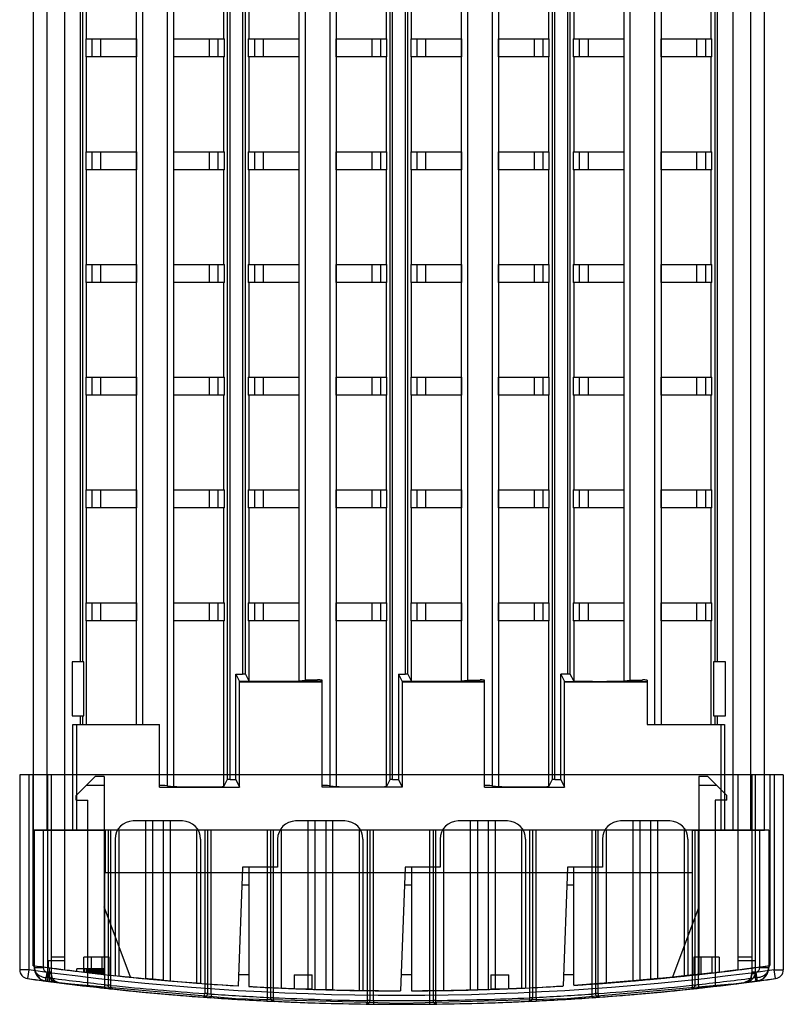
# Model space of a CAD drawing. Header units: millimetres. Extents: x 568 to 653, y 121 to 1552.
# Tile 1 of 7: x 568 to 653, y 121 to 230. Entities that reach past the tile are written whole.
import ezdxf

# ---------------------------------------------------------------- set-up
doc = ezdxf.new("R2010")
doc.units = ezdxf.units.MM
doc.header["$LTSCALE"] = 109.704575
doc.layers.get('0').update_dxf_attribs({"linetype": 'CONTINUOUS'})
doc.layers.add('INTFCLR_40899', color=7, linetype='CONTINUOUS')

msp = doc.modelspace()

# ---------------------------------------------------------------- linework, layer by layer
at = {"color": 7}
for p, q in [((569.94, 329.83), (569.94, 139.83)), ((571.44, 329.83), (571.44, 139.83)), ((573.44, 139.83), (573.44, 329.83)), ((575.14, 329.83), (575.14, 158.48)), ((575.44, 158.48), (575.44, 329.83)), ((591.44, 329.83), (591.44, 145.41)), ((591.74, 145.42), (591.74, 329.83)), ((593.14, 329.83), (593.14, 157.12)), ((593.44, 157.11), (593.44, 329.83)), ((609.44, 329.83), (609.44, 145.41)), ((609.74, 145.42), (609.74, 329.83)), ((611.14, 329.83), (611.14, 157.12)), ((611.44, 157.11), (611.44, 329.83)), ((627.44, 329.83), (627.44, 145.41)), ((627.74, 145.42), (627.74, 329.83)), ((629.14, 329.83), (629.14, 157.12)), ((629.44, 157.11), (629.44, 329.83)), ((645.44, 329.83), (645.44, 158.48)), ((645.74, 158.48), (645.74, 329.83)), ((647.44, 329.83), (647.44, 139.83)), ((649.44, 139.83), (649.44, 329.83)), ((650.94, 139.83), (650.94, 329.83)), ((581.39, 151.53), (581.39, 241.96)), ((582.05, 241.46), (582.05, 151.53)), ((584.82, 144.73), (584.82, 241.46)), ((585.49, 241.96), (585.49, 144.66)), ((599.39, 156.36), (599.39, 241.96)), ((600.05, 241.46), (600.05, 156.43)), ((602.82, 144.73), (602.82, 241.46)), ((603.49, 241.96), (603.49, 144.66)), ((617.39, 156.36), (617.39, 241.96)), ((618.05, 241.46), (618.05, 156.43)), ((620.82, 144.73), (620.82, 241.46)), ((621.49, 241.96), (621.49, 144.66)), ((635.39, 156.36), (635.39, 241.96)), ((636.05, 241.46), (636.05, 156.43)), ((638.82, 151.53), (638.82, 241.46)), ((639.49, 241.96), (639.49, 151.53)), ((575.82, 238.03), (575.82, 227.53)), ((591.06, 227.53), (591.06, 238.03)), ((593.82, 238.03), (593.82, 227.53)), ((609.06, 227.53), (609.06, 238.03)), ((611.82, 238.03), (611.82, 227.53)), ((627.06, 227.53), (627.06, 238.03)), ((629.82, 238.03), (629.82, 227.53)), ((645.06, 227.53), (645.06, 238.03)), ((575.76, 227.53), (581.37, 227.53)), ((575.76, 227.53), (575.76, 225.53)), ((576.44, 227.53), (576.44, 225.53)), ((577.44, 225.53), (577.44, 227.53)), ((581.37, 227.53), (581.37, 225.53)), ((585.5, 227.53), (591.11, 227.53)), ((585.5, 225.53), (585.5, 227.53)), ((589.44, 227.53), (589.44, 225.53)), ((590.44, 225.53), (590.44, 227.53)), ((591.11, 225.53), (591.11, 227.53)), ((593.76, 227.53), (599.37, 227.53)), ((593.76, 227.53), (593.76, 225.53)), ((594.44, 227.53), (594.44, 225.53)), ((595.44, 225.53), (595.44, 227.53)), ((599.37, 227.53), (599.37, 225.53)), ((603.5, 227.53), (609.11, 227.53)), ((603.5, 225.53), (603.5, 227.53)), ((607.44, 227.53), (607.44, 225.53)), ((608.44, 225.53), (608.44, 227.53)), ((609.11, 225.53), (609.11, 227.53)), ((611.76, 227.53), (617.37, 227.53)), ((611.76, 227.53), (611.76, 225.53)), ((612.44, 227.53), (612.44, 225.53)), ((613.44, 225.53), (613.44, 227.53)), ((617.37, 227.53), (617.37, 225.53)), ((621.5, 227.53), (627.11, 227.53)), ((621.5, 225.53), (621.5, 227.53)), ((625.44, 227.53), (625.44, 225.53)), ((626.44, 225.53), (626.44, 227.53)), ((627.11, 225.53), (627.11, 227.53)), ((629.76, 227.53), (635.37, 227.53)), ((629.76, 227.53), (629.76, 225.53)), ((630.44, 227.53), (630.44, 225.53)), ((631.44, 225.53), (631.44, 227.53)), ((635.37, 227.53), (635.37, 225.53)), ((639.5, 227.53), (645.11, 227.53)), ((639.5, 225.53), (639.5, 227.53)), ((643.44, 227.53), (643.44, 225.53)), ((644.44, 225.53), (644.44, 227.53)), ((645.11, 225.53), (645.11, 227.53)), ((581.37, 225.53), (575.76, 225.53)), ((575.82, 225.53), (575.82, 215.03)), ((591.11, 225.53), (585.5, 225.53)), ((591.06, 215.03), (591.06, 225.53)), ((599.37, 225.53), (593.76, 225.53)), ((593.82, 225.53), (593.82, 215.03)), ((609.11, 225.53), (603.5, 225.53)), ((609.06, 215.03), (609.06, 225.53)), ((617.37, 225.53), (611.76, 225.53)), ((611.82, 225.53), (611.82, 215.03)), ((627.11, 225.53), (621.5, 225.53)), ((627.06, 215.03), (627.06, 225.53)), ((635.37, 225.53), (629.76, 225.53)), ((629.82, 225.53), (629.82, 215.03)), ((645.11, 225.53), (639.5, 225.53)), ((645.06, 215.03), (645.06, 225.53)), ((575.76, 215.03), (581.37, 215.03)), ((575.76, 215.03), (575.76, 213.03)), ((576.44, 215.03), (576.44, 213.03)), ((577.44, 213.03), (577.44, 215.03)), ((581.37, 215.03), (581.37, 213.03)), ((585.5, 215.03), (591.11, 215.03)), ((585.5, 213.03), (585.5, 215.03)), ((589.44, 215.03), (589.44, 213.03)), ((590.44, 213.03), (590.44, 215.03)), ((591.11, 213.03), (591.11, 215.03)), ((593.76, 215.03), (599.37, 215.03)), ((593.76, 215.03), (593.76, 213.03)), ((594.44, 215.03), (594.44, 213.03)), ((595.44, 213.03), (595.44, 215.03)), ((599.37, 215.03), (599.37, 213.03)), ((603.5, 215.03), (609.11, 215.03)), ((603.5, 213.03), (603.5, 215.03)), ((607.44, 215.03), (607.44, 213.03)), ((608.44, 213.03), (608.44, 215.03)), ((609.11, 213.03), (609.11, 215.03)), ((611.76, 215.03), (617.37, 215.03)), ((611.76, 215.03), (611.76, 213.03)), ((612.44, 215.03), (612.44, 213.03)), ((613.44, 213.03), (613.44, 215.03)), ((617.37, 215.03), (617.37, 213.03)), ((621.5, 215.03), (627.11, 215.03)), ((621.5, 213.03), (621.5, 215.03)), ((625.44, 215.03), (625.44, 213.03)), ((626.44, 213.03), (626.44, 215.03)), ((627.11, 213.03), (627.11, 215.03)), ((629.76, 215.03), (635.37, 215.03)), ((629.76, 215.03), (629.76, 213.03)), ((630.44, 215.03), (630.44, 213.03)), ((631.44, 213.03), (631.44, 215.03)), ((635.37, 215.03), (635.37, 213.03)), ((639.5, 215.03), (645.11, 215.03)), ((639.5, 213.03), (639.5, 215.03)), ((643.44, 215.03), (643.44, 213.03)), ((644.44, 213.03), (644.44, 215.03)), ((645.11, 213.03), (645.11, 215.03)), ((581.37, 213.03), (575.76, 213.03)), ((575.82, 213.03), (575.82, 202.53)), ((591.11, 213.03), (585.5, 213.03)), ((591.06, 202.53), (591.06, 213.03)), ((599.37, 213.03), (593.76, 213.03)), ((593.82, 213.03), (593.82, 202.53)), ((609.11, 213.03), (603.5, 213.03)), ((609.06, 202.53), (609.06, 213.03)), ((617.37, 213.03), (611.76, 213.03)), ((611.82, 213.03), (611.82, 202.53)), ((627.11, 213.03), (621.5, 213.03)), ((627.06, 202.53), (627.06, 213.03)), ((635.37, 213.03), (629.76, 213.03)), ((629.82, 213.03), (629.82, 202.53)), ((645.11, 213.03), (639.5, 213.03)), ((645.06, 202.53), (645.06, 213.03)), ((575.76, 202.53), (581.37, 202.53)), ((575.76, 202.53), (575.76, 200.53)), ((576.44, 202.53), (576.44, 200.53)), ((577.44, 200.53), (577.44, 202.53)), ((581.37, 202.53), (581.37, 200.53)), ((585.5, 202.53), (591.11, 202.53)), ((585.5, 200.53), (585.5, 202.53)), ((589.44, 202.53), (589.44, 200.53)), ((590.44, 200.53), (590.44, 202.53)), ((591.11, 200.53), (591.11, 202.53)), ((593.76, 202.53), (599.37, 202.53)), ((593.76, 202.53), (593.76, 200.53)), ((594.44, 202.53), (594.44, 200.53)), ((595.44, 200.53), (595.44, 202.53)), ((599.37, 202.53), (599.37, 200.53)), ((603.5, 202.53), (609.11, 202.53)), ((603.5, 200.53), (603.5, 202.53)), ((607.44, 202.53), (607.44, 200.53)), ((608.44, 200.53), (608.44, 202.53)), ((609.11, 200.53), (609.11, 202.53)), ((611.76, 202.53), (617.37, 202.53)), ((611.76, 202.53), (611.76, 200.53)), ((612.44, 202.53), (612.44, 200.53)), ((613.44, 200.53), (613.44, 202.53)), ((617.37, 202.53), (617.37, 200.53)), ((621.5, 202.53), (627.11, 202.53)), ((621.5, 200.53), (621.5, 202.53)), ((625.44, 202.53), (625.44, 200.53)), ((626.44, 200.53), (626.44, 202.53)), ((627.11, 200.53), (627.11, 202.53)), ((629.76, 202.53), (635.37, 202.53)), ((629.76, 202.53), (629.76, 200.53)), ((630.44, 202.53), (630.44, 200.53)), ((631.44, 200.53), (631.44, 202.53)), ((635.37, 202.53), (635.37, 200.53)), ((639.5, 202.53), (645.11, 202.53)), ((639.5, 200.53), (639.5, 202.53)), ((643.44, 202.53), (643.44, 200.53)), ((644.44, 200.53), (644.44, 202.53)), ((645.11, 200.53), (645.11, 202.53)), ((581.37, 200.53), (575.76, 200.53)), ((575.82, 200.53), (575.82, 190.03)), ((591.11, 200.53), (585.5, 200.53)), ((591.06, 190.03), (591.06, 200.53)), ((599.37, 200.53), (593.76, 200.53)), ((593.82, 200.53), (593.82, 190.03)), ((609.11, 200.53), (603.5, 200.53)), ((609.06, 190.03), (609.06, 200.53)), ((617.37, 200.53), (611.76, 200.53)), ((611.82, 200.53), (611.82, 190.03)), ((627.11, 200.53), (621.5, 200.53)), ((627.06, 190.03), (627.06, 200.53)), ((635.37, 200.53), (629.76, 200.53)), ((629.82, 200.53), (629.82, 190.03)), ((645.11, 200.53), (639.5, 200.53)), ((645.06, 190.03), (645.06, 200.53)), ((575.76, 190.03), (581.37, 190.03)), ((575.76, 190.03), (575.76, 188.03)), ((576.44, 190.03), (576.44, 188.03)), ((577.44, 188.03), (577.44, 190.03)), ((581.37, 190.03), (581.37, 188.03)), ((585.5, 190.03), (591.11, 190.03)), ((585.5, 188.03), (585.5, 190.03)), ((589.44, 190.03), (589.44, 188.03)), ((590.44, 188.03), (590.44, 190.03)), ((591.11, 188.03), (591.11, 190.03)), ((593.76, 190.03), (599.37, 190.03)), ((593.76, 190.03), (593.76, 188.03)), ((594.44, 190.03), (594.44, 188.03)), ((595.44, 188.03), (595.44, 190.03)), ((599.37, 190.03), (599.37, 188.03)), ((603.5, 190.03), (609.11, 190.03)), ((603.5, 188.03), (603.5, 190.03)), ((607.44, 190.03), (607.44, 188.03)), ((608.44, 188.03), (608.44, 190.03)), ((609.11, 188.03), (609.11, 190.03)), ((611.76, 190.03), (617.37, 190.03)), ((611.76, 190.03), (611.76, 188.03)), ((612.44, 190.03), (612.44, 188.03)), ((613.44, 188.03), (613.44, 190.03)), ((617.37, 190.03), (617.37, 188.03)), ((621.5, 190.03), (627.11, 190.03)), ((621.5, 188.03), (621.5, 190.03)), ((625.44, 190.03), (625.44, 188.03)), ((626.44, 188.03), (626.44, 190.03)), ((627.11, 188.03), (627.11, 190.03)), ((629.76, 190.03), (635.37, 190.03)), ((629.76, 190.03), (629.76, 188.03)), ((630.44, 190.03), (630.44, 188.03)), ((631.44, 188.03), (631.44, 190.03)), ((635.37, 190.03), (635.37, 188.03)), ((639.5, 190.03), (645.11, 190.03)), ((639.5, 188.03), (639.5, 190.03)), ((643.44, 190.03), (643.44, 188.03)), ((644.44, 188.03), (644.44, 190.03)), ((645.11, 188.03), (645.11, 190.03)), ((581.37, 188.03), (575.76, 188.03)), ((575.82, 188.03), (575.82, 177.53)), ((591.11, 188.03), (585.5, 188.03)), ((591.06, 177.53), (591.06, 188.03)), ((599.37, 188.03), (593.76, 188.03)), ((593.82, 188.03), (593.82, 177.53)), ((609.11, 188.03), (603.5, 188.03)), ((609.06, 177.53), (609.06, 188.03)), ((617.37, 188.03), (611.76, 188.03)), ((611.82, 188.03), (611.82, 177.53)), ((627.11, 188.03), (621.5, 188.03)), ((627.06, 177.53), (627.06, 188.03)), ((635.37, 188.03), (629.76, 188.03)), ((629.82, 188.03), (629.82, 177.53)), ((645.11, 188.03), (639.5, 188.03)), ((645.06, 177.53), (645.06, 188.03)), ((575.76, 177.53), (581.37, 177.53)), ((575.76, 177.53), (575.76, 175.53)), ((576.44, 177.53), (576.44, 175.53)), ((577.44, 175.53), (577.44, 177.53)), ((581.37, 177.53), (581.37, 175.53)), ((585.5, 177.53), (591.11, 177.53)), ((585.5, 175.53), (585.5, 177.53)), ((589.44, 177.53), (589.44, 175.53)), ((590.44, 175.53), (590.44, 177.53)), ((591.11, 175.53), (591.11, 177.53)), ((593.76, 177.53), (599.37, 177.53)), ((593.76, 177.53), (593.76, 175.53)), ((594.44, 177.53), (594.44, 175.53)), ((595.44, 175.53), (595.44, 177.53)), ((599.37, 177.53), (599.37, 175.53)), ((603.5, 177.53), (609.11, 177.53)), ((603.5, 175.53), (603.5, 177.53)), ((607.44, 177.53), (607.44, 175.53)), ((608.44, 175.53), (608.44, 177.53)), ((609.11, 175.53), (609.11, 177.53)), ((611.76, 177.53), (617.37, 177.53)), ((611.76, 177.53), (611.76, 175.53)), ((612.44, 177.53), (612.44, 175.53)), ((613.44, 175.53), (613.44, 177.53)), ((617.37, 177.53), (617.37, 175.53)), ((621.5, 177.53), (627.11, 177.53)), ((621.5, 175.53), (621.5, 177.53)), ((625.44, 177.53), (625.44, 175.53)), ((626.44, 175.53), (626.44, 177.53)), ((627.11, 175.53), (627.11, 177.53)), ((629.76, 177.53), (635.37, 177.53)), ((629.76, 177.53), (629.76, 175.53)), ((630.44, 177.53), (630.44, 175.53)), ((631.44, 175.53), (631.44, 177.53)), ((635.37, 177.53), (635.37, 175.53)), ((639.5, 177.53), (645.11, 177.53)), ((639.5, 175.53), (639.5, 177.53)), ((643.44, 177.53), (643.44, 175.53)), ((644.44, 175.53), (644.44, 177.53)), ((645.11, 175.53), (645.11, 177.53)), ((581.37, 175.53), (575.76, 175.53)), ((575.82, 175.53), (575.82, 165.03)), ((591.11, 175.53), (585.5, 175.53)), ((591.06, 165.03), (591.06, 175.53)), ((599.37, 175.53), (593.76, 175.53)), ((593.82, 175.53), (593.82, 165.03)), ((609.11, 175.53), (603.5, 175.53)), ((609.06, 165.03), (609.06, 175.53)), ((617.37, 175.53), (611.76, 175.53)), ((611.82, 175.53), (611.82, 165.03)), ((627.11, 175.53), (621.5, 175.53)), ((627.06, 165.03), (627.06, 175.53)), ((635.37, 175.53), (629.76, 175.53)), ((629.82, 175.53), (629.82, 165.03)), ((645.11, 175.53), (639.5, 175.53)), ((645.06, 165.03), (645.06, 175.53)), ((575.76, 165.03), (581.37, 165.03)), ((575.76, 165.03), (575.76, 163.03)), ((576.44, 165.03), (576.44, 163.03)), ((577.44, 163.03), (577.44, 165.03)), ((581.37, 165.03), (581.37, 163.03)), ((585.5, 165.03), (591.11, 165.03)), ((585.5, 163.03), (585.5, 165.03)), ((589.44, 165.03), (589.44, 163.03)), ((590.44, 163.03), (590.44, 165.03)), ((591.11, 163.03), (591.11, 165.03)), ((593.76, 165.03), (599.37, 165.03)), ((593.76, 165.03), (593.76, 163.03)), ((594.44, 165.03), (594.44, 163.03)), ((595.44, 163.03), (595.44, 165.03)), ((599.37, 165.03), (599.37, 163.03)), ((603.5, 165.03), (609.11, 165.03)), ((603.5, 163.03), (603.5, 165.03)), ((607.44, 165.03), (607.44, 163.03)), ((608.44, 163.03), (608.44, 165.03)), ((609.11, 163.03), (609.11, 165.03)), ((611.76, 165.03), (617.37, 165.03)), ((611.76, 165.03), (611.76, 163.03)), ((612.44, 165.03), (612.44, 163.03)), ((613.44, 163.03), (613.44, 165.03)), ((617.37, 165.03), (617.37, 163.03)), ((621.5, 165.03), (627.11, 165.03)), ((621.5, 163.03), (621.5, 165.03)), ((625.44, 165.03), (625.44, 163.03)), ((626.44, 163.03), (626.44, 165.03)), ((627.11, 163.03), (627.11, 165.03)), ((629.76, 165.03), (635.37, 165.03)), ((629.76, 165.03), (629.76, 163.03)), ((630.44, 165.03), (630.44, 163.03)), ((631.44, 163.03), (631.44, 165.03)), ((635.37, 165.03), (635.37, 163.03)), ((639.5, 165.03), (645.11, 165.03)), ((639.5, 163.03), (639.5, 165.03)), ((643.44, 165.03), (643.44, 163.03)), ((644.44, 163.03), (644.44, 165.03)), ((645.11, 163.03), (645.11, 165.03)), ((581.37, 163.03), (575.76, 163.03)), ((575.82, 163.03), (575.82, 151.53)), ((591.11, 163.03), (585.5, 163.03)), ((591.06, 144.66), (591.06, 163.03)), ((599.37, 163.03), (593.76, 163.03)), ((593.82, 163.03), (593.82, 156.36)), ((609.11, 163.03), (603.5, 163.03)), ((609.06, 144.66), (609.06, 163.03)), ((617.37, 163.03), (611.76, 163.03)), ((611.82, 163.03), (611.82, 156.36)), ((627.11, 163.03), (621.5, 163.03)), ((627.06, 144.66), (627.06, 163.03)), ((635.37, 163.03), (629.76, 163.03)), ((629.82, 163.03), (629.82, 156.36)), ((645.11, 163.03), (639.5, 163.03)), ((645.06, 151.53), (645.06, 163.03)), ((575.56, 158.48), (574.26, 158.48)), ((574.26, 158.48), (574.26, 152.48)), ((575.56, 152.48), (575.56, 158.48)), ((646.62, 158.48), (645.32, 158.48)), ((645.32, 158.48), (645.32, 152.48)), ((646.62, 152.48), (646.62, 158.48)), ((592.39, 157.12), (593.14, 157.12)), ((592.39, 157.12), (592.8, 156.29)), ((592.39, 145.42), (592.39, 157.12)), ((601.94, 156.29), (592.8, 156.29)), ((592.8, 144.58), (592.8, 156.29)), ((601.94, 156.23), (592.8, 156.23)), ((593.44, 157.11), (593.82, 156.36)), ((599.39, 156.36), (600.05, 156.43)), ((601.94, 144.58), (601.94, 156.45)), ((610.39, 157.12), (611.14, 157.12)), ((610.39, 157.12), (610.8, 156.29)), ((610.39, 157.12), (610.39, 145.42)), ((619.94, 156.29), (610.8, 156.29)), ((610.8, 156.29), (610.8, 144.58)), ((619.94, 156.23), (610.8, 156.23)), ((611.44, 157.11), (611.82, 156.36)), ((617.39, 156.36), (618.05, 156.43)), ((619.94, 144.58), (619.94, 156.45)), ((629.14, 157.12), (628.39, 157.12)), ((628.39, 157.12), (628.8, 156.29)), ((628.39, 145.42), (628.39, 157.12)), ((628.8, 156.29), (637.94, 156.29)), ((628.8, 144.58), (628.8, 156.29)), ((637.94, 156.23), (628.8, 156.23)), ((629.82, 156.36), (629.44, 157.11)), ((635.39, 156.36), (636.05, 156.43)), ((637.94, 156.45), (637.94, 151.53)), ((574.26, 152.48), (575.56, 152.48)), ((575.14, 152.48), (575.14, 151.53)), ((575.44, 151.53), (575.44, 152.48)), ((645.32, 152.48), (646.62, 152.48)), ((645.44, 152.48), (645.44, 151.53)), ((645.74, 151.53), (645.74, 152.48)), ((574.34, 151.53), (583.94, 151.53)), ((574.34, 139.83), (574.34, 151.53)), ((574.75, 139.83), (574.75, 151.53)), ((583.94, 144.58), (583.94, 151.53)), ((637.94, 151.53), (646.54, 151.53)), ((646.12, 151.53), (646.12, 139.83)), ((646.54, 151.53), (646.54, 139.83)), ((591.06, 144.66), (591.44, 145.41)), ((591.74, 145.42), (592.39, 145.42)), ((592.39, 145.42), (592.8, 144.58)), ((609.44, 145.41), (609.06, 144.66)), ((609.74, 145.42), (610.39, 145.42)), ((610.39, 145.42), (610.8, 144.58)), ((627.06, 144.66), (627.44, 145.41)), ((627.74, 145.42), (628.39, 145.42)), ((628.39, 145.42), (628.8, 144.58)), ((583.94, 144.58), (592.8, 144.58)), ((584.82, 144.73), (585.49, 144.66)), ((610.8, 144.58), (601.94, 144.58)), ((602.82, 144.73), (603.49, 144.66)), ((619.94, 144.58), (628.8, 144.58)), ((620.82, 144.73), (621.49, 144.66)), ((569.94, 139.83), (577.94, 139.83)), ((577.94, 135.08), (577.94, 139.83)), ((642.94, 139.83), (650.94, 139.83)), ((642.94, 139.83), (642.94, 135.08)), ((642.94, 135.08), (577.94, 135.08))]:
    msp.add_line(p, q, dxfattribs=at)
for centre in [(601.45, 81.54), (619.45, 81.54), (637.45, 81.54)]:
    msp.add_arc(centre, 74.92, 89.6242, 90.0066, dxfattribs=at)
for centre, major_axis, start_param, end_param in [((593.14, 157.11), (0.3, 0), 0.008727, 1.570796), ((596.62, 156.36), (2.8, 0), -3.132866, -0.149226), ((611.14, 157.11), (0.3, 0), 0.008727, 1.570796), ((614.62, 156.36), (2.8, 0), -3.132866, -0.149226), ((629.14, 157.11), (0.3, 0), 0.008727, 1.570796), ((632.62, 156.36), (2.8, 0), 3.150319, 6.13396), ((591.74, 145.41), (0.3, 0), 1.570796, 3.132866), ((609.74, 145.41), (0.3, 0), 1.570796, 3.132866), ((627.74, 145.41), (0.3, 0), 1.570796, 3.132866), ((583.44, 144.73), (1.4, 0), 0.149226, 1.205589), ((588.26, 144.66), (2.8, 0), -2.992367, -0.008727), ((601.44, 144.73), (1.4, 0), 0.149226, 1.205589), ((606.26, 144.66), (2.8, 0), 3.290818, 6.274459), ((619.44, 144.73), (1.4, 0), 0.149226, 1.205589), ((624.26, 144.66), (2.8, 0), 3.290818, 6.274459)]:
    msp.add_ellipse(centre, major_axis=major_axis, ratio=0.017455, start_param=start_param, end_param=end_param, dxfattribs=at)
for points, knots in [([(601.44, 156.45), (601.13, 156.45), (600.67, 156.44), (600.21, 156.45), (600.05, 156.43)], [0, 0, 0, 0, 0.65968, 1, 1, 1, 1]), ([(618.05, 156.43), (618.21, 156.45), (618.67, 156.44), (619.13, 156.45), (619.44, 156.45)], [0, 0, 0, 0, 0.34032, 1, 1, 1, 1]), ([(636.05, 156.43), (636.21, 156.45), (636.67, 156.44), (637.13, 156.45), (637.44, 156.45)], [0, 0, 0, 0, 0.34032, 1, 1, 1, 1])]:
    msp.add_open_spline(points, degree=3, knots=knots, dxfattribs=at)
at = {"layer": 'INTFCLR_40899', "color": 7}
for p, q in [((653.04, 145.93), (568.44, 145.93)), ((568.44, 145.93), (568.44, 124.34)), ((569.44, 145.93), (569.44, 124.34)), ((569.94, 124.79), (569.94, 145.93)), ((571.54, 123.46), (571.54, 145.93)), ((571.94, 145.93), (571.94, 123)), ((573.44, 124.33), (573.44, 145.93)), ((576.8, 145.76), (574.69, 143.65)), ((577.79, 145.76), (576.8, 145.76)), ((577.79, 145.76), (577.79, 123.82)), ((644.68, 145.76), (643.69, 145.76)), ((643.69, 145.76), (643.69, 123.82)), ((646.79, 143.65), (644.68, 145.76)), ((648.04, 124.33), (648.04, 145.93)), ((649.54, 145.93), (649.54, 123.88)), ((649.94, 145.93), (649.94, 123.46)), ((651.54, 145.93), (651.54, 124.8)), ((652.04, 145.93), (652.04, 124.34)), ((653.04, 145.93), (653.04, 124.34)), ((577.79, 144.76), (575.8, 144.76)), ((645.68, 144.76), (643.69, 144.76)), ((574.69, 143.15), (574.69, 143.65)), ((574.69, 143.15), (575.99, 143.15)), ((575.99, 122.51), (575.99, 143.15)), ((646.79, 143.15), (645.49, 143.15)), ((645.49, 143.15), (645.49, 122.51)), ((646.79, 143.15), (646.79, 143.65)), ((586.47, 140.83), (581.01, 140.83)), ((582.36, 140.83), (582.36, 123.35)), ((583.14, 140.83), (583.14, 123.28)), ((584.34, 140.83), (584.34, 123.17)), ((585.11, 140.83), (585.11, 123.1)), ((604.47, 140.83), (599.01, 140.83)), ((600.36, 140.83), (600.36, 122.19)), ((601.14, 140.83), (601.14, 122.16)), ((602.34, 140.83), (602.34, 122.12)), ((603.11, 140.83), (603.11, 122.1)), ((622.47, 140.83), (617.01, 140.83)), ((618.36, 140.83), (618.36, 122.1)), ((619.14, 140.83), (619.14, 122.12)), ((620.34, 140.83), (620.34, 122.16)), ((621.11, 140.83), (621.11, 122.19)), ((640.47, 140.83), (635.01, 140.83)), ((636.36, 140.83), (636.36, 123.1)), ((637.14, 140.83), (637.14, 123.17)), ((638.34, 140.83), (638.34, 123.28)), ((639.11, 140.83), (639.11, 123.35)), ((651.44, 139.83), (570.04, 139.83)), ((570.04, 139.83), (570.04, 124.57)), ((571.04, 139.83), (571.04, 124.57)), ((577.84, 139.83), (577.84, 122.7)), ((578.24, 139.83), (578.24, 122.61)), ((578.54, 122.61), (578.54, 139.83)), ((579.44, 123.64), (579.44, 139.83)), ((588.04, 139.83), (588.04, 122.87)), ((588.94, 139.83), (588.94, 121.7)), ((589.24, 139.83), (589.24, 121.7)), ((589.64, 121.64), (589.64, 139.83)), ((595.84, 139.83), (595.84, 121.27)), ((596.24, 139.83), (596.24, 121.23)), ((596.54, 121.23), (596.54, 139.83)), ((597.44, 122.3), (597.44, 139.83)), ((606.04, 139.83), (606.04, 122.04)), ((606.93, 139.83), (606.93, 120.93)), ((607.24, 139.83), (607.24, 120.93)), ((607.64, 120.92), (607.64, 139.83)), ((613.84, 139.83), (613.84, 120.92)), ((614.24, 139.83), (614.24, 120.93)), ((614.54, 120.93), (614.54, 139.83)), ((615.44, 122.04), (615.44, 139.83)), ((624.04, 139.83), (624.04, 122.3)), ((624.93, 139.83), (624.93, 121.24)), ((625.24, 139.83), (625.24, 121.23)), ((625.64, 121.27), (625.64, 139.83)), ((631.84, 139.83), (631.84, 121.64)), ((632.24, 139.83), (632.24, 121.7)), ((632.54, 121.7), (632.54, 139.83)), ((633.44, 122.87), (633.44, 139.83)), ((642.04, 139.83), (642.04, 123.64)), ((642.94, 139.83), (642.94, 122.61)), ((643.24, 139.83), (643.24, 122.61)), ((643.64, 122.7), (643.64, 139.83)), ((650.44, 124.57), (650.44, 139.83)), ((651.44, 139.83), (651.44, 124.57)), ((579.01, 138.83), (579.01, 123.69)), ((588.47, 138.83), (588.47, 122.83)), ((597.01, 138.83), (597.01, 135.71)), ((606.47, 138.83), (606.47, 122.04)), ((615.01, 138.83), (615.01, 135.71)), ((624.47, 138.83), (624.47, 122.32)), ((633.01, 138.83), (633.01, 135.71)), ((642.47, 138.83), (642.47, 123.69)), ((593.14, 135.71), (592.66, 122.55)), ((597.01, 135.71), (593.14, 135.71)), ((593.84, 135.71), (593.84, 122.48)), ((611.14, 135.71), (610.64, 122.01)), ((615.01, 135.71), (611.14, 135.71)), ((611.84, 135.71), (611.84, 122.01)), ((629.14, 135.71), (628.66, 122.54)), ((633.01, 135.71), (629.14, 135.71)), ((629.84, 122.61), (629.84, 135.71)), ((593.84, 133.71), (593.07, 133.71)), ((611.84, 133.71), (611.07, 133.71)), ((629.84, 133.71), (629.07, 133.71)), ((580.72, 123.51), (577.79, 131.33)), ((643.69, 131.33), (640.75, 123.51)), ((573.44, 125.73), (571.94, 125.73)), ((578.34, 125.73), (575.54, 125.73)), ((575.54, 124.08), (575.54, 125.73)), ((576.34, 125.73), (576.34, 123.99)), ((577.54, 125.73), (577.54, 123.85)), ((578.34, 123.76), (578.34, 125.73)), ((645.94, 125.73), (643.14, 125.73)), ((643.14, 125.73), (643.14, 123.76)), ((643.94, 123.85), (643.94, 125.73)), ((645.14, 123.99), (645.14, 125.73)), ((645.94, 125.73), (645.94, 124.08)), ((649.54, 125.73), (648.04, 125.73)), ((570.04, 124.57), (571.04, 124.57)), ((573.44, 125.33), (571.54, 125.33)), ((571.6, 125.33), (571.6, 124.57)), ((571.74, 123.03), (571.74, 124.56)), ((649.94, 125.33), (648.04, 125.33)), ((650.44, 124.57), (651.44, 124.57)), ((651.27, 124.76), (651.54, 124.79)), ((651.54, 124.79), (651.54, 124.79)), ((569.44, 124.34), (568.44, 124.34)), ((569.44, 124.34), (569.3, 123.35)), ((569.3, 123.35), (569.3, 123.35)), ((569.3, 123.35), (569.3, 123.35)), ((571.34, 123.08), (571.47, 124.07)), ((571.54, 123.46), (571.34, 123.47)), ((571.54, 123.46), (571.49, 123.06)), ((571.94, 124.06), (571.54, 124.06)), ((571.54, 123.93), (571.54, 124.06)), ((572.07, 123.38), (571.94, 123.88)), ((572.39, 123.04), (572.07, 123.38)), ((573.44, 124.34), (573.44, 124.33)), ((577.76, 124.43), (574.76, 124.43)), ((574.76, 124.17), (574.76, 124.43)), ((575.65, 124.07), (575.65, 124.43)), ((576.93, 123.92), (575.65, 124.07)), ((575.84, 124.43), (575.84, 124.04)), ((576.1, 124.01), (576.1, 124.43)), ((576.16, 124.01), (576.16, 124.43)), ((576.29, 123.99), (576.29, 124.43)), ((576.35, 123.98), (576.35, 124.43)), ((576.48, 124.43), (576.48, 123.97)), ((576.55, 123.96), (576.55, 124.43)), ((576.61, 123.95), (576.61, 124.43)), ((576.67, 123.95), (576.67, 124.43)), ((576.74, 123.94), (576.74, 124.43)), ((576.8, 123.93), (576.8, 124.43)), ((576.8, 123.93), (577.06, 123.9)), ((576.86, 123.92), (576.86, 124.43)), ((576.93, 123.92), (576.93, 124.43)), ((577.06, 124.43), (577.06, 123.9)), ((577.06, 123.9), (577.76, 123.82)), ((577.25, 123.88), (577.25, 124.43)), ((577.38, 123.87), (577.38, 124.43)), ((577.44, 123.86), (577.44, 124.43)), ((577.5, 123.85), (577.5, 124.43)), ((577.69, 123.83), (577.69, 124.43)), ((577.76, 123.82), (577.76, 124.43)), ((593.84, 123.78), (592.71, 123.78)), ((598.84, 123.78), (600.84, 123.78)), ((598.84, 123.78), (598.84, 122.24)), ((600.84, 122.17), (600.84, 123.78)), ((611.84, 123.78), (610.71, 123.78)), ((620.64, 123.78), (622.64, 123.78)), ((620.64, 123.78), (620.64, 122.17)), ((622.64, 122.24), (622.64, 123.78)), ((629.84, 123.78), (628.71, 123.78)), ((639.43, 123.38), (637.42, 123.2)), ((641.56, 123.59), (639.32, 123.37)), ((640.75, 123.51), (640.76, 123.51)), ((642.55, 123.7), (640.96, 123.53)), ((641.49, 123.59), (643.41, 123.79)), ((642.04, 123.64), (642.04, 123.64)), ((642.47, 123.69), (642.47, 123.69)), ((643.14, 123.76), (643.14, 123.76)), ((643.69, 123.82), (643.69, 123.82)), ((643.69, 123.82), (643.69, 123.82)), ((645.14, 123.99), (645.14, 123.98)), ((645.67, 124.05), (648.04, 124.33)), ((648.04, 124.33), (646.55, 124.15)), ((648.03, 124.33), (648.05, 124.34)), ((648.04, 124.33), (648.04, 124.33)), ((649.94, 124.06), (649.54, 124.06)), ((649.54, 124.06), (649.54, 123.88)), ((649.93, 123.93), (649.94, 124.06)), ((649.94, 124.06), (649.93, 123.93)), ((650.13, 123.47), (649.94, 123.46)), ((649.94, 123.46), (649.99, 123.06)), ((650, 124.07), (650.13, 123.08)), ((652.04, 124.34), (653.04, 124.34)), ((652.17, 123.35), (652.04, 124.34)), ((652.17, 123.35), (652.17, 123.35)), ((652.17, 123.35), (652.17, 123.35)), ((571.74, 123.03), (570.89, 123.14)), ((571.34, 123.08), (571.34, 123.08)), ((571.34, 123.08), (571.49, 123.06)), ((571.34, 123.08), (571.49, 123.06)), ((571.94, 123), (571.74, 123.03)), ((572.38, 122.94), (571.94, 123)), ((574.47, 122.69), (572.81, 122.89)), ((572.81, 122.89), (573.01, 122.86)), ((572.81, 122.89), (572.81, 122.89)), ((575.99, 122.51), (575.99, 122.51)), ((577.84, 122.7), (577.79, 122.3)), ((578.54, 122.61), (578.24, 122.61)), ((584.34, 123.17), (583.14, 123.28)), ((629.83, 122.61), (630.83, 122.68)), ((629.85, 122.61), (629.83, 122.62)), ((629.84, 122.61), (629.83, 122.62)), ((629.84, 122.62), (629.84, 122.61)), ((632.21, 122.78), (630.26, 122.64)), ((633.21, 122.85), (631.62, 122.74)), ((631.63, 122.73), (633.77, 122.89)), ((632.87, 122.82), (635.6, 123.04)), ((634.95, 122.99), (633.21, 122.85)), ((633.44, 122.87), (633.44, 122.87)), ((638.34, 123.28), (635.51, 123.03)), ((638.34, 123.28), (637.14, 123.17)), ((637.14, 123.17), (637.14, 123.17)), ((637.14, 123.17), (637.14, 123.17)), ((638.34, 123.28), (638.34, 123.28)), ((638.34, 123.28), (638.34, 123.28)), ((642.88, 122.22), (643.68, 122.3)), ((643.64, 122.7), (643.68, 122.3)), ((645.49, 122.51), (645.49, 122.51)), ((648.66, 122.89), (646.97, 122.68)), ((648.66, 122.89), (648.66, 122.89)), ((650.27, 123.1), (649.1, 122.94)), ((649.99, 123.06), (650.13, 123.08)), ((649.99, 123.06), (650.13, 123.08)), ((650.13, 123.08), (650.13, 123.08)), ((585.12, 121.59), (588.29, 121.34)), ((588.81, 121.3), (589.61, 121.24)), ((589.64, 121.64), (589.61, 121.24)), ((595.84, 121.27), (595.82, 120.87)), ((596.54, 121.23), (596.24, 121.23)), ((600.84, 122.17), (598.84, 122.24)), ((602.34, 122.12), (601.14, 122.16)), ((620.34, 122.16), (619.14, 122.12)), ((622.64, 122.24), (620.64, 122.17)), ((625.64, 121.27), (625.66, 120.87)), ((631.84, 121.64), (631.87, 121.24)), ((631.87, 121.24), (632.67, 121.3)), ((632.54, 121.7), (632.24, 121.7)), ((595.82, 120.87), (596.62, 120.84)), ((596.62, 120.84), (596.62, 120.84)), ((606.83, 120.53), (607.63, 120.52)), ((606.83, 120.53), (606.83, 120.53)), ((606.83, 120.53), (607.63, 120.52)), ((607.64, 120.92), (607.63, 120.52)), ((613.84, 120.92), (613.84, 120.52)), ((613.84, 120.52), (614.64, 120.53)), ((613.84, 120.52), (614.64, 120.53)), ((614.54, 120.93), (614.24, 120.93)), ((614.64, 120.53), (614.64, 120.53)), ((624.86, 120.84), (625.66, 120.87)), ((624.86, 120.84), (624.86, 120.84))]:
    msp.add_line(p, q, dxfattribs=at)
for points in [[(570.04, 124.57), (570.25, 123.8), (570.72, 123.31), (571.34, 123.08)], [(650.13, 123.08), (650.79, 123.33), (651.26, 123.85), (651.44, 124.56)], [(572.81, 122.89), (572.39, 123.05), (572.07, 123.38)], [(645.15, 123.99), (643.93, 123.85), (643.07, 123.76), (642.01, 123.65), (640.82, 123.52), (639.77, 123.42), (638.75, 123.32), (637.76, 123.23), (636.8, 123.15), (635.86, 123.07), (634.95, 122.99)], [(638.34, 123.28), (638.38, 123.28), (640.48, 123.48)], [(643.41, 123.79), (644.46, 123.91), (645.67, 124.05)], [(643.94, 123.85), (643.94, 123.85), (643.94, 123.85), (643.94, 123.85)], [(645.94, 124.08), (645.94, 124.08), (645.94, 124.08), (645.94, 124.08)], [(648.04, 124.33), (648.04, 124.33), (648.04, 124.33), (648.04, 124.33)], [(648.04, 124.33), (648.04, 124.33), (648.04, 124.33), (648.04, 124.33)], [(648.04, 124.33), (648.04, 124.33), (648.04, 124.33), (648.04, 124.33)], [(649.54, 123.88), (649.47, 123.51), (649.21, 123.14), (648.66, 122.89)], [(649.54, 123.88), (649.41, 123.38), (649.09, 123.05), (648.66, 122.89)], [(647.33, 122.73), (629.11, 121.12), (610.73, 120.59), (592.35, 121.12), (574.14, 122.73)], [(574.56, 122.67), (576.96, 122.39), (579.45, 122.13), (582.16, 121.86)], [(578.59, 122.22), (578.41, 122.28), (578.28, 122.43), (578.24, 122.61)], [(633.14, 122.84), (634.77, 122.97), (636.52, 123.12), (637.14, 123.17)], [(633.18, 121.34), (638.41, 121.77), (643.1, 122.24), (647.49, 122.74)], [(643.24, 122.61), (643.19, 122.43), (643.06, 122.28), (642.88, 122.22)], [(578.6, 122.22), (581.99, 121.87), (585.42, 121.57), (588.81, 121.3)], [(589.24, 121.7), (589.18, 121.49), (589.02, 121.34), (588.81, 121.3)], [(596.62, 120.84), (596.43, 120.9), (596.29, 121.04), (596.24, 121.23)], [(625.24, 121.23), (625.19, 121.04), (625.05, 120.9), (624.86, 120.84)], [(632.67, 121.3), (632.45, 121.34), (632.3, 121.49), (632.24, 121.7)], [(632.67, 121.3), (636.05, 121.57), (639.49, 121.87), (642.88, 122.22)], [(596.62, 120.84), (600.01, 120.7), (603.44, 120.59), (606.83, 120.53)], [(607.24, 120.93), (607.18, 120.73), (607.04, 120.58), (606.83, 120.53)], [(614.64, 120.53), (614.44, 120.58), (614.29, 120.73), (614.24, 120.93)], [(614.64, 120.53), (618.03, 120.59), (621.46, 120.7), (624.86, 120.84)]]:
    msp.add_lwpolyline(points, dxfattribs=at)
for centre, radius, start, end in [((581.01, 138.83), 2, 90.0018, 179.9925), ((586.47, 138.83), 2, 0.0075, 89.9982), ((599.01, 138.83), 2, 90.0075, 179.9982), ((604.47, 138.83), 2, 0.0075, 89.9982), ((617.01, 138.83), 2, 90.0075, 179.9982), ((622.47, 138.83), 2, 0.0075, 89.9982), ((635.01, 138.83), 2, 90.0075, 179.9982), ((640.47, 138.83), 2, 0.0075, 89.9982), ((610.74, 423.51), 301.48, 262.2223, 262.5674), ((610.74, 422), 300, 262.1835, 264.5727), ((571.54, 124.57), 1.5, 180, 262.5294), ((571.54, 124.57), 0.5, 179.9923, 262.5282), ((610.77, 421.47), 299.46, 262.4842, 262.8391), ((610.74, 422), 300, 275.4273, 277.8165), ((612.38, 409.82), 287.7, 277.1186, 277.8239), ((612.56, 408.38), 286.25, 277.1193, 277.8253), ((610.77, 421.47), 299.46, 277.1494, 277.5158), ((610.74, 423.51), 301.48, 277.3943, 277.7777), ((649.94, 124.57), 0.5, 277.4706, 0.0023), ((649.94, 124.57), 1.5, 277.4706, 360), ((569.44, 124.34), 1, 180, 262.1399), ((609.48, 414.89), 294.29, 262.1531, 262.8427), ((608.35, 405.37), 284.7, 262.1176, 262.8304), ((607.99, 403.4), 282.71, 262.1341, 262.8519), ((610.74, 423.51), 303, 262.1399, 277.8601), ((610.74, 423.5), 302.99, 262.1397, 277.8603), ((610.74, 423.51), 302, 262.1399, 277.8601), ((610.74, 423.51), 302.6, 262.5568, 263.7582), ((572.94, 123.88), 1, 180, 262.8097), ((604.82, 371.94), 249.58, 262.7761, 263.2618), ((610.74, 422.01), 300, 263.4432, 263.6272), ((610.73, 421.96), 299.96, 263.7998, 266.5457), ((610.72, 421.79), 299.78, 264.0112, 264.837), ((610.74, 421.97), 299.96, 273.6501, 276.2002), ((610.75, 421.91), 299.9, 273.6509, 276.2007), ((610.54, 424.08), 302.08, 275.1662, 275.9856), ((610.92, 419.62), 297.61, 275.1709, 276.0026), ((616.23, 362.24), 239.98, 275.2851, 275.4708), ((610.5, 424.34), 302.34, 275.4297, 276.0685), ((610.69, 422.38), 300.38, 275.4298, 276.0732), ((609.7, 432.32), 310.37, 275.7429, 276.2876), ((609.21, 437.12), 315.19, 275.7437, 276.2797), ((613.37, 397.3), 275.15, 275.9804, 276.378), ((612.11, 409.83), 287.75, 276.1908, 276.5916), ((610.74, 423.51), 302.6, 276.2418, 277.4432), ((610.98, 420.45), 298.42, 276.2923, 276.6403), ((613.25, 401.06), 278.9, 276.2647, 276.6367), ((612.28, 409.02), 286.92, 276.3347, 276.7367), ((610.56, 423.35), 301.36, 276.5881, 277.1452), ((614.11, 393.88), 271.67, 276.6318, 277.1736), ((615.51, 381.52), 259.23, 276.6417, 277.209), ((595.72, 549.11), 427.99, 276.7382, 277.0214), ((648.54, 123.88), 1, 277.1903, 360), ((612, 414.89), 294.29, 277.1573, 277.8469), ((613.13, 405.37), 284.7, 277.1696, 277.8824), ((613.49, 403.4), 282.7, 277.1481, 277.8659), ((652.04, 124.34), 1, 277.8601, 360), ((610.31, 419.97), 299.44, 262.5225, 263.4181), ((610.65, 422.69), 302.18, 262.5532, 263.7579), ((609.42, 413.09), 292.5, 262.8103, 263.4368), ((604.03, 361.75), 240.88, 263.7484, 263.9401), ((612.09, 435.94), 315.5, 263.7602, 263.9065), ((594.85, 200.49), 79.63, 257.6611, 257.9556), ((578.64, 122.61), 0.4, 179.9997, 263.9108), ((611.52, 437.97), 317.08, 264.0304, 264.9742), ((610.92, 424.18), 302.18, 264.8393, 265.6574), ((610.74, 422.01), 300, 265.1, 265.7428), ((610.74, 422), 300, 265.6605, 266.5455), ((610.74, 422), 300, 266.7706, 267.4591), ((610.74, 422), 299.99, 266.7706, 267.7267), ((610.74, 422), 299.99, 266.7706, 268.0182), ((610.73, 421.93), 299.92, 267.4592, 268.2812), ((610.66, 424.05), 302.04, 271.7217, 272.5379), ((610.74, 422), 300, 271.9818, 273.425), ((610.74, 422), 299.99, 272.2733, 273.425), ((610.65, 422.87), 300.87, 273.6552, 274.9021), ((610.67, 422.61), 300.61, 273.6531, 274.343), ((610.74, 422), 299.99, 273.6503, 274.9), ((610.74, 422), 300, 273.6503, 274.3395), ((610.55, 423.91), 301.91, 273.6653, 274.9054), ((610.75, 421.83), 299.82, 274.3393, 275.1639), ((611.09, 417.99), 295.97, 274.3305, 275.166), ((616.56, 356.01), 233.74, 274.8597, 275.0506), ((610.31, 426.49), 304.5, 275.0549, 275.2816), ((610.83, 420.96), 298.95, 275.0489, 275.2799), ((610.27, 434.74), 313.83, 275.0209, 275.9745), ((642.84, 122.61), 0.4, 276, 360), ((609.44, 435.45), 315.02, 276.0934, 276.2399), ((617.44, 361.82), 240.95, 276.0599, 276.2516), ((643.04, 34.17), 88.44, 89.8747, 90.0696), ((626.62, 200.49), 79.62, 282.0444, 282.3389), ((610.83, 422.69), 302.18, 276.2421, 277.4468), ((611.17, 419.97), 299.44, 276.5819, 277.4775), ((612.06, 413.09), 292.5, 276.5632, 277.1897), ((610.81, 424.18), 303.68, 263.9111, 265.8459), ((610.74, 423.49), 302.99, 263.9105, 265.8498), ((611.2, 434.58), 313.67, 264.9768, 265.9295), ((588.84, 121.7), 0.4, 265.8496, 360), ((612.32, 445.7), 325.25, 265.8553, 265.9968), ((589.04, 19.18), 102.52, 89.8878, 90.056), ((600.36, 198.31), 77.42, 261.7426, 262.0416), ((610.74, 423.63), 303.12, 266.0037, 267.1793), ((610.74, 423.51), 302.6, 266.0016, 267.1776), ((603.34, 197.37), 76.47, 264.3689, 264.67), ((596.64, 121.23), 0.4, 180, 267.3278), ((611, 437.37), 316.46, 267.3816, 268.3226), ((610.74, 421.99), 299.98, 268.1088, 269.9816), ((610.78, 423.63), 301.62, 268.283, 269.1001), ((611.12, 436.09), 314.09, 268.3979, 268.5393), ((610.74, 422), 300, 268.5435, 269.9815), ((610.74, 421.99), 299.98, 270.21, 271.8911), ((610.74, 422), 299.99, 270.2101, 271.4565), ((610.74, 422), 300, 270.2101, 270.8977), ((610.75, 421.48), 299.48, 270.897, 271.7199), ((610.36, 436.09), 314.09, 271.4607, 271.6021), ((610.59, 434.41), 313.51, 271.673, 272.6228), ((624.84, 121.23), 0.4, 272.6706, 360), ((625.03, 30.8), 90.44, 89.8711, 90.0652), ((618.14, 197.37), 76.47, 275.33, 275.6311), ((610.74, 423.51), 302.6, 272.8224, 273.9984), ((610.74, 423.63), 303.12, 272.8207, 273.9963), ((621.12, 198.3), 77.4, 277.9583, 278.2574), ((609.41, 442.11), 321.65, 274.003, 274.1461), ((632.64, 121.7), 0.4, 180, 274.1488), ((610.01, 437.9), 317, 274.0755, 275.0182), ((610.67, 424.18), 303.68, 274.1541, 276.0889), ((610.74, 423.49), 302.98, 274.1502, 276.0895), ((611.57, 440.99), 320.5, 267.1823, 267.3257), ((610.74, 423.49), 302.98, 267.3292, 269.2616), ((610.69, 421.87), 301.36, 267.3236, 269.2663), ((610.76, 424.71), 303.81, 268.2975, 269.2772), ((606.84, 120.93), 0.4, 269.2614, 359.9995), ((611, 446.49), 325.98, 269.2668, 269.4076), ((607.03, 28.13), 92.8, 89.8724, 90.0616), ((609.19, 196.64), 75.73, 268.5234, 268.8261), ((610.74, 424.15), 303.64, 269.4143, 270.5857), ((610.74, 423.51), 302.6, 269.413, 270.587), ((612.29, 196.62), 75.71, 271.1739, 271.4766), ((610.55, 439.88), 319.37, 270.5915, 270.7352), ((614.64, 120.93), 0.4, 180, 270.737), ((610.71, 424.87), 303.96, 270.7231, 271.7023), ((610.74, 423.49), 302.98, 270.7384, 272.6708), ((610.78, 421.87), 301.36, 270.7337, 272.6764), ((609.75, 444.08), 323.6, 272.6758, 272.8178)]:
    msp.add_arc(centre, radius, start, end, dxfattribs=at)
for points, knots in [([(570.04, 124.57), (570.04, 124.44), (570.1, 124.18), (570.36, 123.84), (570.79, 123.58), (571.15, 123.49), (571.34, 123.47)], [0, 0, 0, 0, 0.196323, 0.417547, 0.683831, 1, 1, 1, 1]), ([(650.13, 123.47), (650.24, 123.49), (650.46, 123.52), (650.76, 123.63), (651.02, 123.79), (651.24, 124), (651.4, 124.26), (651.44, 124.47), (651.44, 124.57)], [0, 0, 0, 0, 0.180061, 0.350738, 0.512306, 0.674262, 0.838889, 1, 1, 1, 1]), ([(571.34, 123.08), (571.34, 123.08), (571.33, 123.09), (571.32, 123.13), (571.32, 123.21), (571.33, 123.33), (571.34, 123.43), (571.34, 123.47)], [0, 0, 0, 0, 0.029672, 0.0891, 0.306039, 0.636265, 1, 1, 1, 1]), ([(571.54, 123.93), (571.59, 123.93), (571.69, 123.93), (571.81, 123.92), (571.89, 123.91), (571.93, 123.89), (571.94, 123.89), (571.94, 123.88)], [0, 0, 0, 0, 0.363136, 0.693481, 0.91099, 0.970552, 1, 1, 1, 1]), ([(572.81, 122.89), (572.67, 122.91), (572.43, 122.97), (572.12, 123.11), (571.89, 123.27), (571.71, 123.46), (571.59, 123.68), (571.55, 123.85), (571.54, 123.93)], [0, 0, 0, 0, 0.243129, 0.421854, 0.576172, 0.711473, 0.866758, 1, 1, 1, 1]), ([(571.54, 123.93), (571.55, 123.85), (571.59, 123.69), (571.71, 123.47), (571.89, 123.27), (572.11, 123.11), (572.42, 122.97), (572.67, 122.91), (572.81, 122.89)], [0, 0, 0, 0, 0.132643, 0.286797, 0.422375, 0.575999, 0.755666, 1, 1, 1, 1]), ([(583.14, 123.28), (583.03, 123.29), (582.84, 123.31), (582.58, 123.33), (582.43, 123.34), (582.36, 123.35)], [0, 0, 0, 0, 0.414086, 0.754348, 1, 1, 1, 1]), ([(638.34, 123.28), (638.45, 123.29), (638.64, 123.31), (638.9, 123.33), (639.05, 123.34), (639.11, 123.35)], [0, 0, 0, 0, 0.414086, 0.754348, 1, 1, 1, 1]), ([(638.34, 123.28), (638.44, 123.29), (638.64, 123.31), (638.9, 123.33), (639.05, 123.35), (639.11, 123.35)], [0, 0, 0, 0, 0.412833, 0.75303, 1, 1, 1, 1]), ([(645.94, 124.08), (646.63, 124.16), (647.33, 124.25), (648.03, 124.33), (648.04, 124.33)], [0, 0, 0, 0, 0.985148, 1, 1, 1, 1]), ([(649.93, 123.93), (649.93, 123.85), (649.89, 123.68), (649.76, 123.46), (649.58, 123.27), (649.36, 123.11), (649.05, 122.97), (648.8, 122.91), (648.66, 122.89)], [0, 0, 0, 0, 0.132442, 0.289613, 0.426331, 0.579891, 0.757845, 1, 1, 1, 1]), ([(648.66, 122.89), (648.82, 122.91), (649.08, 122.97), (649.39, 123.13), (649.61, 123.29), (649.77, 123.48), (649.89, 123.68), (649.92, 123.85), (649.93, 123.93)], [0, 0, 0, 0, 0.265231, 0.444701, 0.599765, 0.717554, 0.858647, 1, 1, 1, 1]), ([(649.54, 123.88), (649.54, 123.89), (649.55, 123.89), (649.59, 123.91), (649.67, 123.92), (649.79, 123.93), (649.88, 123.93), (649.93, 123.93)], [0, 0, 0, 0, 0.029312, 0.088583, 0.30553, 0.636003, 1, 1, 1, 1]), ([(649.93, 123.93), (649.88, 123.93), (649.79, 123.93), (649.67, 123.92), (649.59, 123.91), (649.55, 123.89), (649.54, 123.89), (649.54, 123.88)], [0, 0, 0, 0, 0.36399, 0.694452, 0.911403, 0.970681, 1, 1, 1, 1]), ([(650.13, 123.08), (650.14, 123.08), (650.14, 123.09), (650.15, 123.13), (650.16, 123.21), (650.15, 123.33), (650.14, 123.43), (650.13, 123.47)], [0, 0, 0, 0, 0.029526, 0.088657, 0.30503, 0.63539, 1, 1, 1, 1]), ([(578.54, 122.34), (578.54, 122.36), (578.53, 122.42), (578.53, 122.51), (578.54, 122.58), (578.54, 122.61)], [0, 0, 0, 0, 0.294798, 0.635102, 1, 1, 1, 1]), ([(578.6, 122.22), (578.57, 122.22), (578.55, 122.27), (578.54, 122.31), (578.54, 122.34)], [0, 0, 0, 0, 0.522429, 1, 1, 1, 1]), ([(584.34, 123.17), (584.45, 123.16), (584.64, 123.14), (584.9, 123.12), (585.05, 123.11), (585.11, 123.1)], [0, 0, 0, 0, 0.41412, 0.754392, 1, 1, 1, 1]), ([(636.36, 123.1), (636.43, 123.11), (636.58, 123.12), (636.84, 123.14), (637.03, 123.16), (637.14, 123.17)], [0, 0, 0, 0, 0.245608, 0.58588, 1, 1, 1, 1]), ([(636.36, 123.1), (636.43, 123.11), (636.58, 123.12), (636.84, 123.14), (637.03, 123.16), (637.14, 123.17)], [0, 0, 0, 0, 0.244834, 0.585683, 1, 1, 1, 1]), ([(642.94, 122.52), (642.95, 122.48), (642.94, 122.4), (642.93, 122.31), (642.91, 122.22), (642.88, 122.22)], [0, 0, 0, 0, 0.384542, 0.687735, 1, 1, 1, 1]), ([(588.81, 121.3), (588.83, 121.3), (588.86, 121.35), (588.89, 121.41), (588.91, 121.5), (588.92, 121.57), (588.93, 121.6)], [0, 0, 0, 0, 0.193864, 0.392497, 0.675793, 1, 1, 1, 1]), ([(588.81, 121.3), (588.86, 121.3), (588.97, 121.29), (589.16, 121.28), (589.37, 121.26), (589.53, 121.25), (589.61, 121.24)], [0, 0, 0, 0, 0.191975, 0.413279, 0.692193, 1, 1, 1, 1]), ([(596.56, 120.95), (596.55, 120.98), (596.55, 121.04), (596.54, 121.13), (596.54, 121.2), (596.54, 121.23)], [0, 0, 0, 0, 0.295126, 0.635627, 1, 1, 1, 1]), ([(600.36, 122.19), (600.43, 122.18), (600.58, 122.18), (600.84, 122.17), (601.03, 122.16), (601.14, 122.16)], [0, 0, 0, 0, 0.245852, 0.586187, 1, 1, 1, 1]), ([(603.11, 122.1), (603.05, 122.1), (602.9, 122.11), (602.64, 122.12), (602.45, 122.12), (602.34, 122.12)], [0, 0, 0, 0, 0.245838, 0.586176, 1, 1, 1, 1]), ([(618.36, 122.1), (618.43, 122.1), (618.58, 122.11), (618.84, 122.12), (619.03, 122.12), (619.14, 122.12)], [0, 0, 0, 0, 0.245838, 0.586176, 1, 1, 1, 1]), ([(620.34, 122.16), (620.45, 122.16), (620.64, 122.17), (620.9, 122.18), (621.05, 122.18), (621.11, 122.19)], [0, 0, 0, 0, 0.413813, 0.754148, 1, 1, 1, 1]), ([(631.87, 121.24), (631.95, 121.25), (632.11, 121.26), (632.32, 121.28), (632.51, 121.29), (632.62, 121.3), (632.67, 121.3)], [0, 0, 0, 0, 0.3089, 0.588364, 0.809409, 1, 1, 1, 1]), ([(632.59, 121.42), (632.58, 121.44), (632.56, 121.5), (632.55, 121.6), (632.54, 121.66), (632.54, 121.7)], [0, 0, 0, 0, 0.296715, 0.637483, 1, 1, 1, 1]), ([(632.67, 121.3), (632.64, 121.3), (632.61, 121.35), (632.6, 121.39), (632.59, 121.42)], [0, 0, 0, 0, 0.52088, 1, 1, 1, 1]), ([(595.82, 120.87), (595.9, 120.87), (596.06, 120.86), (596.27, 120.85), (596.46, 120.84), (596.57, 120.84), (596.62, 120.84)], [0, 0, 0, 0, 0.309283, 0.588594, 0.809458, 1, 1, 1, 1]), ([(596.62, 120.84), (596.6, 120.84), (596.57, 120.89), (596.56, 120.93), (596.56, 120.95)], [0, 0, 0, 0, 0.51715, 1, 1, 1, 1]), ([(606.93, 120.84), (606.93, 120.8), (606.92, 120.72), (606.9, 120.63), (606.87, 120.53), (606.83, 120.53)], [0, 0, 0, 0, 0.374926, 0.682967, 1, 1, 1, 1]), ([(614.58, 120.65), (614.57, 120.68), (614.56, 120.74), (614.55, 120.83), (614.54, 120.9), (614.54, 120.93)], [0, 0, 0, 0, 0.295736, 0.636384, 1, 1, 1, 1]), ([(614.64, 120.53), (614.62, 120.53), (614.59, 120.59), (614.58, 120.63), (614.58, 120.65)], [0, 0, 0, 0, 0.516707, 1, 1, 1, 1]), ([(624.93, 121.15), (624.93, 121.1), (624.93, 121.03), (624.91, 120.93), (624.89, 120.84), (624.86, 120.84)], [0, 0, 0, 0, 0.378491, 0.685127, 1, 1, 1, 1]), ([(624.86, 120.84), (624.91, 120.84), (625.02, 120.84), (625.2, 120.85), (625.42, 120.86), (625.58, 120.87), (625.66, 120.87)], [0, 0, 0, 0, 0.191166, 0.412277, 0.691398, 1, 1, 1, 1])]:
    msp.add_open_spline(points, degree=3, knots=knots, dxfattribs=at)
for points in [[(642.94, 122.61), (642.94, 122.59), (642.94, 122.57), (642.94, 122.55)], [(588.94, 121.7), (588.94, 121.68), (588.93, 121.66), (588.93, 121.64)], [(624.93, 121.23), (624.93, 121.21), (624.93, 121.19), (624.93, 121.17)], [(606.93, 120.93), (606.93, 120.91), (606.93, 120.89), (606.93, 120.87)]]:
    msp.add_open_spline(points, degree=3, dxfattribs=at)

doc.saveas('drawing.dxf')
